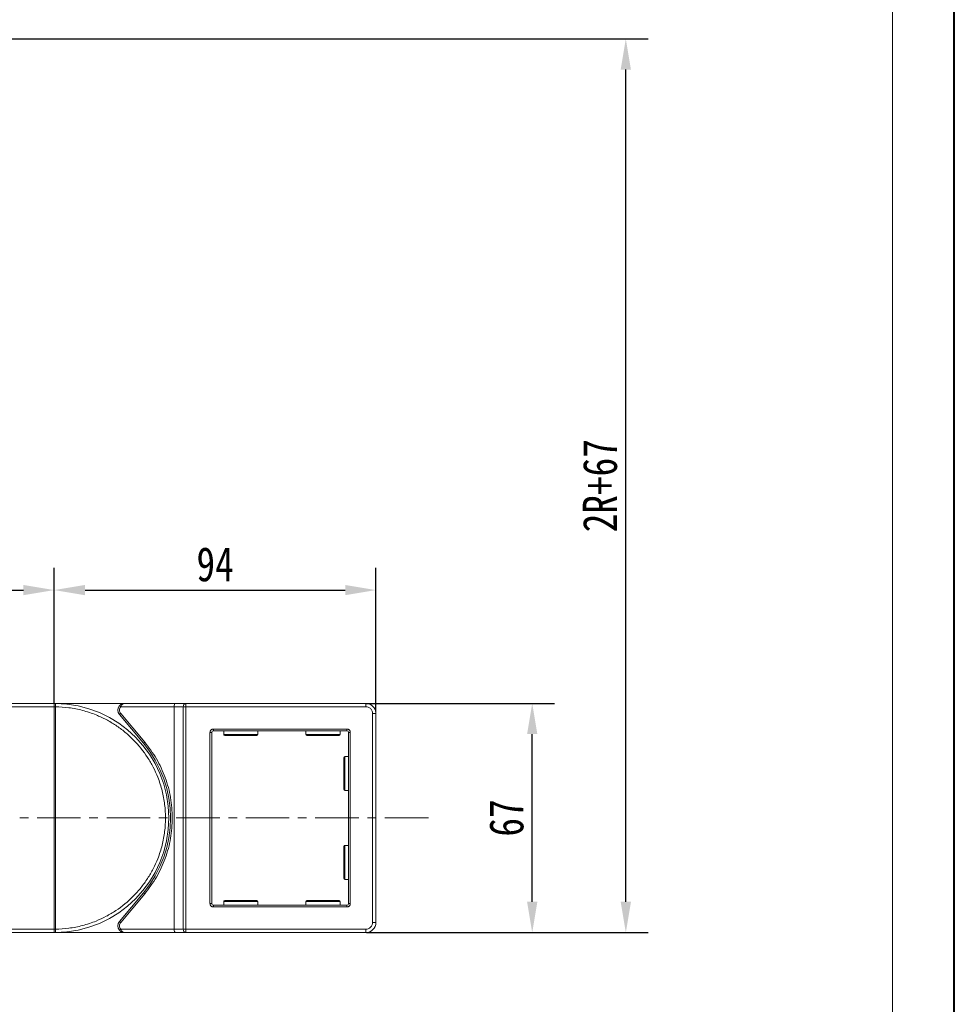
# Model space of a CAD drawing. Header units: millimetres. Extents: x -1004 to 529, y -22 to 1052.
# Tile 71 of 78: x 242 to 515, y 493 to 781. Entities that reach past the tile are written whole.
import ezdxf

# ---------------------------------------------------------------- set-up
doc = ezdxf.new("R2010")
doc.units = ezdxf.units.MM
doc.linetypes.add('CENTERX2', pattern=[20.32, 12.7, -2.54, 2.54, -2.54])
doc.styles.get("Standard").update_dxf_attribs({"font": '仿宋_GB2312.ttf', "width": 0.8})
doc.dimstyles.new('副本 ISO-45.1', dxfattribs={"dimtxt": 10, "dimasz": 9, "dimexe": 6.5, "dimexo": 0.625, "dimgap": 2.5, "dimtad": 1, "dimdsep": 46, "dimtxsty": 'Standard', "dimcen": 2.5, "dimadec": 0, "dimazin": 0, "dimtfac": 1, "dimtmove": 0, "dimatfit": 3, "dimfxl": 0, "dimarcsym": 0})

# ---------------------------------------------------------------- blocks, each defined once
blk = doc.blocks.new('*D3225')
at = {"color": 0, "lineweight": -2}
for p, q in [((343.15, 580.86), (398.03, 580.86)), ((391.53, 522.86), (391.53, 571.86)), ((343.15, 513.86), (398.03, 513.86))]:
    blk.add_line(p, q, dxfattribs=at)
at = {"color": 0, "lineweight": 9}
for points in [[(390.03, 571.86), (393.03, 571.86), (391.53, 580.86)], [(390.03, 522.86), (393.03, 522.86), (391.53, 513.86)]]:
    blk.add_solid(points, dxfattribs=at)
at = {"layer": 'Defpoints', "color": 0, "lineweight": 9}
for p in [(342.53, 580.86), (391.53, 580.86), (342.53, 513.86)]:
    blk.add_point(p, dxfattribs=at)
at = {"color": 0, "lineweight": 9, "insert": (384.03, 547.36), "char_height": 10, "attachment_point": 5, "rotation": 90}
blk.add_mtext('67', dxfattribs=at)
blk = doc.blocks.new('*D3226')
at = {"color": 0, "lineweight": -2}
for p, q in [((-78.61, 775.06), (425.38, 775.06)), ((418.88, 522.86), (418.88, 766.06)), ((343.15, 513.86), (425.38, 513.86))]:
    blk.add_line(p, q, dxfattribs=at)
at = {"color": 0, "lineweight": 9}
for points in [[(417.38, 766.06), (420.38, 766.06), (418.88, 775.06)], [(417.38, 522.86), (420.38, 522.86), (418.88, 513.86)]]:
    blk.add_solid(points, dxfattribs=at)
at = {"layer": 'Defpoints', "color": 0, "lineweight": 9}
for p in [(-79.23, 775.06), (418.88, 775.06), (342.53, 513.86)]:
    blk.add_point(p, dxfattribs=at)
at = {"color": 0, "lineweight": 9, "insert": (411.38, 644.46), "char_height": 10, "attachment_point": 5, "rotation": 90}
blk.add_mtext('2R+67', dxfattribs=at)
blk = doc.blocks.new('*D3196')
at = {"color": 0, "lineweight": -2}
for p, q in [((251.89, 580.98), (251.89, 620.46)), ((345.89, 578.48), (345.89, 620.46)), ((260.89, 613.96), (336.89, 613.96))]:
    blk.add_line(p, q, dxfattribs=at)
at = {"color": 0, "lineweight": 9}
for points in [[(260.89, 615.46), (260.89, 612.46), (251.89, 613.96)], [(336.89, 615.46), (336.89, 612.46), (345.89, 613.96)]]:
    blk.add_solid(points, dxfattribs=at)
at = {"layer": 'Defpoints', "color": 0, "lineweight": 9}
for p in [(345.89, 613.96), (251.89, 580.36), (345.89, 577.86)]:
    blk.add_point(p, dxfattribs=at)
at = {"color": 0, "lineweight": 9, "insert": (298.89, 621.46), "char_height": 10, "attachment_point": 5}
blk.add_mtext('94', dxfattribs=at)
blk = doc.blocks.new('*D3197')
at = {"color": 0, "lineweight": -2}
for p, q in [((184.89, 580.63), (184.89, 620.46)), ((251.89, 580.98), (251.89, 620.46)), ((193.89, 613.96), (242.89, 613.96))]:
    blk.add_line(p, q, dxfattribs=at)
at = {"color": 0, "lineweight": 9}
for points in [[(193.89, 615.46), (193.89, 612.46), (184.89, 613.96)], [(242.89, 615.46), (242.89, 612.46), (251.89, 613.96)]]:
    blk.add_solid(points, dxfattribs=at)
at = {"layer": 'Defpoints', "color": 0, "lineweight": 9}
for p in [(251.89, 613.96), (184.89, 580), (251.89, 580.36)]:
    blk.add_point(p, dxfattribs=at)
at = {"color": 0, "lineweight": 9, "insert": (218.39, 621.46), "char_height": 10, "attachment_point": 5}
blk.add_mtext('67', dxfattribs=at)

msp = doc.modelspace()

# ---------------------------------------------------------------- linework, layer by layer
at = {"color": 7, "lineweight": 40}
msp.add_line((514.841, -22.015), (514.841, 1052.319), dxfattribs=at)
at = {"color": 7, "lineweight": 13}
msp.add_line((496.755, -3.929), (496.755, 1034.233), dxfattribs=at)
at = {"color": 7, "linetype": 'Continuous', "lineweight": 15}
for p, q in [((203.185, 579.86), (251.892, 579.86)), ((251.892, 580.86), (204.303, 580.86)), ((272.455, 580.86), (251.892, 580.86)), ((251.892, 580.86), (252.126, 580.859)), ((251.892, 514.861), (251.892, 579.858)), ((251.892, 579.858), (252.242, 579.858)), ((252.242, 579.861), (252.242, 579.858)), ((252.242, 579.858), (252.242, 514.861)), ((271.337, 579.86), (270.964, 580.193)), ((271.337, 579.86), (286.892, 579.86)), ((287.352, 580.86), (272.455, 580.86)), ((286.892, 579.86), (289.592, 579.86)), ((286.892, 579.86), (286.892, 514.86)), ((290.352, 580.86), (287.352, 580.86)), ((289.592, 514.86), (289.592, 579.86)), ((289.592, 579.86), (290.352, 579.86)), ((290.352, 580.86), (290.352, 579.86)), ((342.892, 580.86), (290.352, 580.86)), ((290.352, 579.86), (290.352, 514.86)), ((290.352, 579.86), (342.892, 579.86)), ((342.892, 579.86), (342.892, 580.86)), ((271.306, 577.895), (270.923, 577.574)), ((270.923, 577.574), (277.937, 569.214)), ((278.32, 569.536), (271.306, 577.895)), ((344.892, 577.86), (344.892, 516.86)), ((345.892, 577.86), (344.892, 577.86)), ((345.892, 516.86), (345.892, 577.86)), ((298.392, 573.36), (337.392, 573.36)), ((298.392, 573.36), (298.392, 572.86)), ((337.392, 572.86), (298.392, 572.86)), ((301.392, 572.86), (301.392, 571.76)), ((311.392, 571.76), (311.392, 572.86)), ((325.392, 572.86), (325.392, 571.76)), ((335.392, 571.76), (335.392, 572.86)), ((337.392, 573.36), (337.392, 572.86)), ((297.392, 522.36), (297.392, 572.36)), ((297.392, 572.36), (297.892, 572.36)), ((297.892, 522.36), (297.892, 572.36)), ((301.392, 571.76), (311.392, 571.76)), ((325.392, 571.76), (335.392, 571.76)), ((337.892, 522.36), (337.892, 572.36)), ((337.892, 572.36), (338.392, 572.36)), ((338.392, 572.36), (338.392, 522.36)), ((277.937, 569.214), (278.32, 569.536)), ((337.892, 565.36), (336.792, 565.36)), ((336.792, 565.36), (336.792, 555.36)), ((336.792, 555.36), (337.892, 555.36)), ((337.892, 539.36), (336.792, 539.36)), ((336.792, 539.36), (336.792, 529.36)), ((336.792, 529.36), (337.892, 529.36)), ((277.937, 525.505), (270.923, 517.145)), ((271.306, 516.824), (278.32, 525.183)), ((277.937, 525.505), (278.32, 525.183)), ((297.392, 522.36), (297.892, 522.36)), ((298.392, 521.36), (298.392, 521.86)), ((298.392, 521.86), (337.392, 521.86)), ((337.392, 521.36), (298.392, 521.36)), ((301.392, 522.96), (301.392, 521.86)), ((311.392, 522.96), (301.392, 522.96)), ((311.392, 521.86), (311.392, 522.96)), ((325.392, 522.96), (325.392, 521.86)), ((335.392, 522.96), (325.392, 522.96)), ((335.392, 521.86), (335.392, 522.96)), ((337.392, 521.36), (337.392, 521.86)), ((338.392, 522.36), (337.892, 522.36)), ((270.923, 517.145), (271.306, 516.824)), ((345.892, 516.86), (344.892, 516.86)), ((251.892, 514.86), (201.202, 514.86)), ((202.32, 513.86), (251.892, 513.86)), ((252.242, 514.861), (251.892, 514.861)), ((251.892, 513.86), (272.455, 513.86)), ((252.126, 513.86), (251.892, 513.86)), ((252.242, 514.861), (252.242, 514.859)), ((271.337, 514.86), (270.964, 514.526)), ((286.892, 514.86), (271.337, 514.86)), ((272.455, 513.86), (287.352, 513.86)), ((289.592, 514.86), (286.892, 514.86)), ((287.352, 513.86), (290.352, 513.86)), ((290.352, 514.86), (289.592, 514.86)), ((342.892, 514.86), (290.352, 514.86)), ((290.352, 513.86), (290.352, 514.86)), ((290.352, 513.86), (342.892, 513.86)), ((342.892, 513.86), (342.892, 514.86))]:
    msp.add_line(p, q, dxfattribs=at)
at = {"color": 1, "linetype": 'CENTERX2', "lineweight": 13}
msp.add_line((361.19, 547.36), (-344.622, 547.36), dxfattribs=at)
at = {"color": 7, "linetype": 'Continuous', "lineweight": 15}
for centre, radius, start, end in [((252.129, 580.564), 0.295, 90.53836, 143.36012), ((252.154, 549.677), 30.184, 89.8339, 90.49831), ((251.892, 547.36), 33.5, 270.40019, 89.59981), ((272.455, 578.86), 2, 138.18969, 220), ((290.491, 579.965), 0.905, 98.86498, 186.71937), ((342.892, 577.86), 3, 0, 90), ((298.392, 572.36), 0.5, 90, 180), ((337.392, 572.36), 0.5, 0, 90), ((301.692, 571.76), 0.3, 180, 270), ((311.092, 571.76), 0.3, 270, 0), ((325.692, 571.76), 0.3, 180, 270), ((335.092, 571.76), 0.3, 270, 0), ((251.892, 547.36), 34, 320, 40), ((336.792, 565.06), 0.3, 90, 180), ((336.792, 555.66), 0.3, 180, 270), ((336.792, 539.06), 0.3, 90, 180), ((336.792, 529.66), 0.3, 180, 270), ((298.392, 522.36), 0.5, 180, 270), ((301.692, 522.96), 0.3, 90, 180), ((311.092, 522.96), 0.3, 0, 90), ((325.692, 522.96), 0.3, 90, 180), ((335.092, 522.96), 0.3, 0, 90), ((337.392, 522.36), 0.5, 270, 0), ((272.455, 515.86), 2, 140, 221.81031), ((342.892, 516.86), 3, 270, 0), ((252.154, 545.042), 30.184, 269.50169, 270.1661), ((252.129, 514.155), 0.295, 216.63988, 269.46164), ((290.491, 514.754), 0.905, 173.28063, 261.13502)]:
    msp.add_arc(centre, radius, start, end, dxfattribs=at)
for centre, start_param, end_param in [((287.352, 579.86), 0, 1.5707963), ((287.352, 514.86), 1.5707963, 3.1415927)]:
    msp.add_ellipse(centre, major_axis=(0, 1), ratio=0.4599349, start_param=start_param, end_param=end_param, dxfattribs=at)
for points in [[(251.892, 580.74), (251.892, 580.774), (251.892, 580.844), (251.892, 580.854), (251.892, 580.86)], [(251.892, 513.86), (251.892, 513.865), (251.892, 513.875), (251.892, 513.945), (251.892, 513.979)]]:
    msp.add_open_spline(points, degree=3, dxfattribs=at)
for points, knots in [([(251.892, 579.86), (251.892, 579.972), (251.892, 580.197), (251.892, 580.496), (251.892, 580.664), (251.892, 580.729), (251.892, 580.74)], [0, 0, 0, 0, 0.3133566, 0.6267132, 0.9400698, 1, 1, 1, 1]), ([(251.892, 579.858), (251.892, 579.858), (251.892, 579.858), (251.892, 579.859), (251.892, 579.859), (251.892, 579.86)], [0, 0, 0, 0, 0.3846661, 0.6923333, 1, 1, 1, 1]), ([(252.126, 580.859), (252.143, 580.856), (252.18, 580.85), (252.209, 580.796), (252.228, 580.702), (252.24, 580.556), (252.242, 580.36), (252.243, 580.116), (252.242, 579.951), (252.242, 579.861)], [0, 0, 0, 0, 0.1119973, 0.2448439, 0.3691679, 0.5008987, 0.6875333, 0.8281382, 1, 1, 1, 1]), ([(252.242, 579.858), (253.555, 579.797), (256.22, 579.675), (260.21, 578.861), (263.853, 577.656), (267.089, 576.15), (269.914, 574.471), (272.575, 572.503), (275.854, 569.511), (278.642, 566.046), (280.844, 562.245), (282.314, 558.994), (283.488, 555.337), (284.23, 551.34), (284.471, 547.359), (284.23, 543.379), (283.488, 539.381), (282.314, 535.725), (280.844, 532.474), (279.196, 529.63), (277.256, 526.948), (274.3, 523.637), (270.866, 520.812), (267.089, 518.569), (263.853, 517.063), (260.209, 515.858), (256.22, 515.044), (253.555, 514.922), (252.242, 514.861)], [0, 0, 0, 0, 0.038862, 0.078912, 0.1200677, 0.1522272, 0.1843815, 0.2172151, 0.2500433, 0.3156185, 0.347778, 0.3799323, 0.4210926, 0.4611415, 0.5, 0.5388632, 0.578912, 0.6200677, 0.6522272, 0.6843815, 0.7172151, 0.7500433, 0.8156185, 0.847778, 0.8799323, 0.9210926, 0.9611404, 1, 1, 1, 1]), ([(271.306, 577.895), (271.208, 578.039), (271.006, 578.336), (270.924, 578.884), (271.023, 579.429), (271.235, 579.719), (271.337, 579.86)], [0, 0, 0, 0, 0.2418638, 0.5, 0.7581362, 1, 1, 1, 1]), ([(270.964, 580.193), (271.059, 580.287), (271.268, 580.493), (271.767, 580.781), (272.185, 580.829), (272.455, 580.86)], [0, 0, 0, 0, 0.2270634, 0.5015869, 1, 1, 1, 1]), ([(272.455, 580.86), (272.349, 580.847), (272.137, 580.821), (271.827, 580.608), (271.548, 580.283), (271.404, 579.995), (271.337, 579.86)], [0, 0, 0, 0, 0.2515188, 0.5017844, 0.7656323, 1, 1, 1, 1]), ([(342.892, 579.86), (343.143, 579.833), (343.532, 579.791), (343.998, 579.542), (344.316, 579.284), (344.574, 578.965), (344.823, 578.499), (344.865, 578.111), (344.892, 577.86)], [0, 0, 0, 0, 0.2394429, 0.3698071, 0.5000001, 0.6303641, 0.7605571, 1, 1, 1, 1]), ([(297.392, 572.36), (297.405, 572.485), (297.426, 572.679), (297.55, 572.912), (297.68, 573.071), (297.839, 573.201), (298.072, 573.325), (298.266, 573.346), (298.392, 573.36)], [0, 0, 0, 0, 0.239443, 0.3695502, 0.4999998, 0.6301073, 0.760557, 1, 1, 1, 1]), ([(337.392, 573.36), (337.518, 573.346), (337.712, 573.325), (337.945, 573.201), (338.104, 573.072), (338.233, 572.913), (338.358, 572.68), (338.378, 572.485), (338.392, 572.36)], [0, 0, 0, 0, 0.23944295, 0.36955024, 0.49999985, 0.63010729, 0.76055705, 1, 1, 1, 1]), ([(301.692, 571.46), (301.755, 571.46), (301.851, 571.46), (302.437, 571.46), (303.044, 571.46), (303.797, 571.46), (304.891, 571.46), (306.392, 571.46), (307.893, 571.46), (308.987, 571.46), (309.74, 571.46), (310.346, 571.46), (310.932, 571.46), (311.029, 571.46), (311.092, 571.46)], [0, 0, 0, 0, 0.1197284, 0.1841803, 0.25, 0.3158197, 0.3802716, 0.5, 0.6197284, 0.6841803, 0.75, 0.8158197, 0.8802716, 1, 1, 1, 1]), ([(325.692, 571.46), (325.755, 571.46), (325.851, 571.46), (326.437, 571.46), (327.044, 571.46), (327.797, 571.46), (328.891, 571.46), (330.392, 571.46), (331.893, 571.46), (332.987, 571.46), (333.74, 571.46), (334.346, 571.46), (334.932, 571.46), (335.029, 571.46), (335.092, 571.46)], [0, 0, 0, 0, 0.1197284, 0.1841803, 0.25, 0.3158197, 0.3802716, 0.5, 0.6197284, 0.6841803, 0.75, 0.8158197, 0.8802716, 1, 1, 1, 1]), ([(286.392, 547.36), (286.293, 549.352), (286.093, 553.367), (284.456, 559.212), (281.953, 564.741), (279.525, 567.946), (278.32, 569.536)], [0, 0, 0, 0, 0.2480864, 0.5, 0.7519136, 1, 1, 1, 1]), ([(336.492, 565.06), (336.492, 564.997), (336.492, 564.9), (336.492, 564.314), (336.492, 563.708), (336.492, 562.955), (336.492, 561.86), (336.492, 560.951), (336.492, 560.36)], [0, 0, 0, 0, 0.2394568, 0.3683607, 0.5, 0.6316393, 0.7605432, 1, 1, 1, 1]), ([(336.492, 560.36), (336.492, 559.768), (336.492, 558.859), (336.492, 557.765), (336.492, 557.012), (336.492, 556.405), (336.492, 555.819), (336.492, 555.722), (336.492, 555.66)], [0, 0, 0, 0, 0.2394568, 0.3683607, 0.5, 0.6316393, 0.7605432, 1, 1, 1, 1]), ([(278.32, 525.183), (279.525, 526.773), (281.953, 529.978), (284.456, 535.507), (286.093, 541.352), (286.293, 545.367), (286.392, 547.36)], [0, 0, 0, 0, 0.2480864, 0.5, 0.7519136, 1, 1, 1, 1]), ([(336.492, 539.06), (336.492, 538.997), (336.492, 538.9), (336.492, 538.314), (336.492, 537.708), (336.492, 536.955), (336.492, 535.86), (336.492, 534.951), (336.492, 534.36)], [0, 0, 0, 0, 0.2394568, 0.3683607, 0.5, 0.6316393, 0.7605432, 1, 1, 1, 1]), ([(336.492, 534.36), (336.492, 533.768), (336.492, 532.859), (336.492, 531.765), (336.492, 531.012), (336.492, 530.405), (336.492, 529.819), (336.492, 529.722), (336.492, 529.66)], [0, 0, 0, 0, 0.2394568, 0.3683607, 0.5, 0.6316393, 0.7605432, 1, 1, 1, 1]), ([(298.392, 521.36), (298.266, 521.373), (298.072, 521.394), (297.839, 521.518), (297.68, 521.647), (297.55, 521.806), (297.426, 522.04), (297.405, 522.234), (297.392, 522.36)], [0, 0, 0, 0, 0.239443, 0.3695502, 0.4999998, 0.6301073, 0.760557, 1, 1, 1, 1]), ([(311.092, 523.26), (311.029, 523.26), (310.932, 523.26), (310.346, 523.26), (309.74, 523.26), (308.987, 523.26), (307.893, 523.26), (306.392, 523.26), (304.891, 523.26), (303.797, 523.26), (303.044, 523.26), (302.437, 523.26), (301.851, 523.26), (301.755, 523.26), (301.692, 523.26)], [0, 0, 0, 0, 0.1197284, 0.1841803, 0.25, 0.3158197, 0.3802716, 0.5, 0.6197284, 0.6841803, 0.75, 0.8158197, 0.8802716, 1, 1, 1, 1]), ([(335.092, 523.26), (335.029, 523.26), (334.932, 523.26), (334.346, 523.26), (333.74, 523.26), (332.987, 523.26), (331.893, 523.26), (330.392, 523.26), (328.891, 523.26), (327.797, 523.26), (327.044, 523.26), (326.437, 523.26), (325.851, 523.26), (325.755, 523.26), (325.692, 523.26)], [0, 0, 0, 0, 0.1197284, 0.1841803, 0.25, 0.3158197, 0.3802716, 0.5, 0.6197284, 0.6841803, 0.75, 0.8158197, 0.8802716, 1, 1, 1, 1]), ([(338.392, 522.36), (338.378, 522.234), (338.358, 522.04), (338.233, 521.807), (338.104, 521.648), (337.945, 521.518), (337.712, 521.394), (337.518, 521.373), (337.392, 521.36)], [0, 0, 0, 0, 0.239443, 0.3695502, 0.4999998, 0.6301073, 0.760557, 1, 1, 1, 1]), ([(271.337, 514.86), (271.235, 515), (271.023, 515.29), (270.924, 515.835), (271.006, 516.383), (271.208, 516.68), (271.306, 516.824)], [0, 0, 0, 0, 0.2418638, 0.5, 0.7581362, 1, 1, 1, 1]), ([(344.892, 516.86), (344.865, 516.608), (344.823, 516.22), (344.574, 515.754), (344.316, 515.435), (343.998, 515.177), (343.532, 514.928), (343.143, 514.886), (342.892, 514.86)], [0, 0, 0, 0, 0.2394429, 0.3698071, 0.5000001, 0.6303641, 0.7605571, 1, 1, 1, 1]), ([(251.892, 514.86), (251.892, 514.86), (251.892, 514.86), (251.892, 514.861), (251.892, 514.861), (251.892, 514.861)], [0, 0, 0, 0, 0.38469928, 0.69234964, 1, 1, 1, 1]), ([(251.892, 513.979), (251.892, 514.042), (251.892, 514.169), (251.892, 514.462), (251.892, 514.705), (251.892, 514.838), (251.892, 514.86)], [0, 0, 0, 0, 0.3133347, 0.6266911, 0.9400476, 1, 1, 1, 1]), ([(252.242, 514.859), (252.242, 514.768), (252.243, 514.603), (252.242, 514.358), (252.24, 514.163), (252.228, 514.016), (252.209, 513.923), (252.179, 513.869), (252.143, 513.863), (252.126, 513.86)], [0, 0, 0, 0, 0.172016, 0.3127556, 0.4995985, 0.630391, 0.7580256, 0.8892284, 1, 1, 1, 1]), ([(272.455, 513.86), (272.185, 513.89), (271.767, 513.938), (271.268, 514.226), (271.059, 514.433), (270.964, 514.526)], [0, 0, 0, 0, 0.49841293, 0.77292805, 1, 1, 1, 1]), ([(271.337, 514.86), (271.404, 514.724), (271.548, 514.436), (271.827, 514.11), (272.137, 513.898), (272.349, 513.873), (272.455, 513.86)], [0, 0, 0, 0, 0.2343503, 0.4981953, 0.748869, 1, 1, 1, 1])]:
    msp.add_open_spline(points, degree=3, knots=knots, dxfattribs=at)

# ---------------------------------------------------------------- dimensions: what is measured, and where the dimension line sits
at = {"color": 5, "lineweight": 9}
dim = msp.add_linear_dim(base=(418.881, 775.06), p1=(342.527, 513.86), p2=(-79.232, 775.06), angle=90, text='2R+67', dimstyle='副本 ISO-45.1', dxfattribs=at)
dim.commit()
dim.dimension.update_dxf_attribs({"geometry": '*D3226', "text_midpoint": (411.381, 644.46)})
for base, p1, p2, picture, middle in [((251.892, 613.959), (184.892, 580.005), (251.892, 580.36), '*D3197', (218.392, 621.459)), ((345.892, 613.959), (251.892, 580.36), (345.892, 577.86), '*D3196', (298.892, 621.459))]:
    dim = msp.add_linear_dim(base=base, p1=p1, p2=p2, dimstyle='副本 ISO-45.1', dxfattribs=at)
    dim.commit()
    dim.dimension.update_dxf_attribs({"geometry": picture, "text_midpoint": middle})
dim = msp.add_linear_dim(base=(391.533, 580.86), p1=(342.527, 513.86), p2=(342.527, 580.86), angle=90, dimstyle='副本 ISO-45.1', dxfattribs=at)
dim.commit()
dim.dimension.update_dxf_attribs({"geometry": '*D3225', "text_midpoint": (384.033, 547.36)})

doc.saveas('drawing.dxf')
